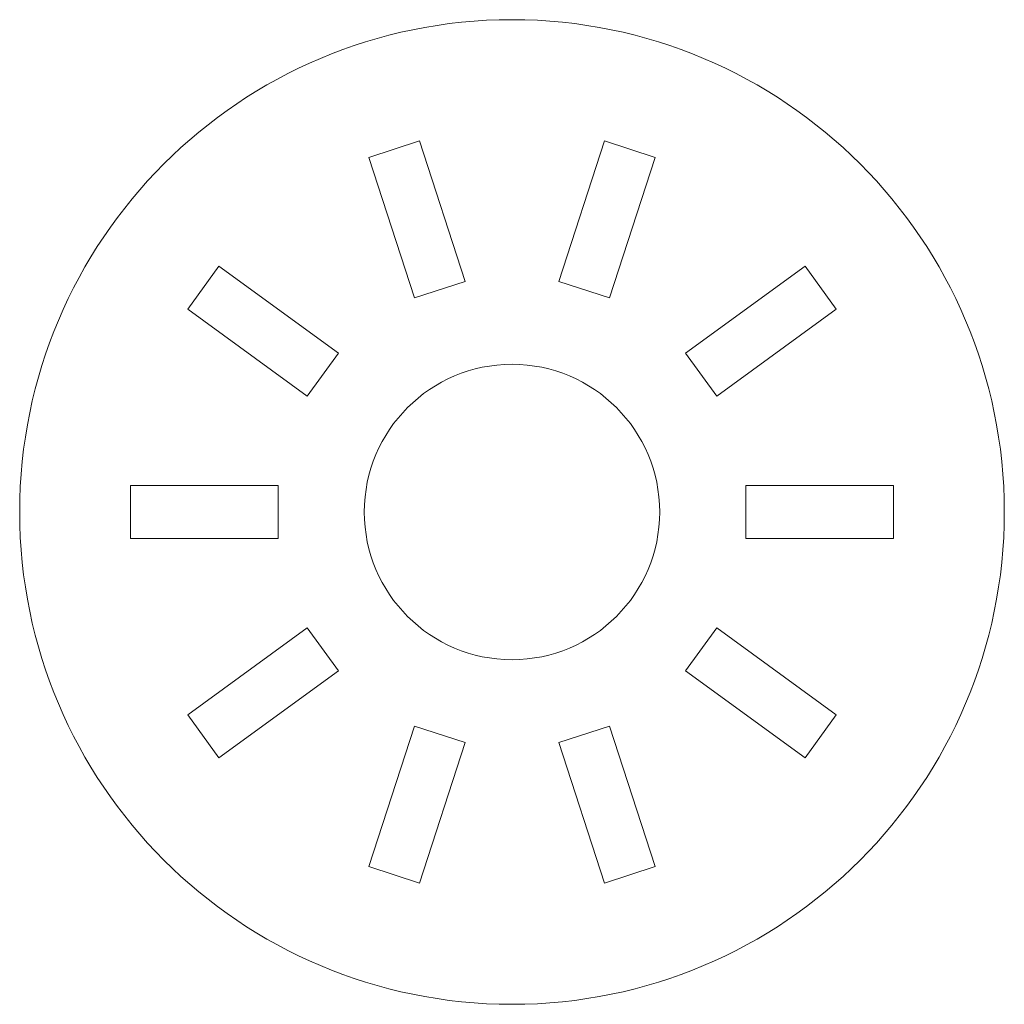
# Model space of a CAD drawing. Header units: inches. Extents: x -1 to 1, y -1 to 1.
import ezdxf

# ---------------------------------------------------------------- set-up
doc = ezdxf.new("R2010")
doc.units = ezdxf.units.IN
doc.header["$MEASUREMENT"] = 0

msp = doc.modelspace()

# ---------------------------------------------------------------- linework, layer by layer
at = {"color": 7, "linetype": 'Continuous', "lineweight": 15}
for p, q in [((-0.1881, 0.7538), (-0.2908, 0.7204)), ((-0.0954, 0.4684), (-0.1881, 0.7538)), ((0.1881, 0.7538), (0.0954, 0.4684)), ((0.2908, 0.7204), (0.1881, 0.7538)), ((-0.2908, 0.7204), (-0.1981, 0.4351)), ((0.1981, 0.4351), (0.2908, 0.7204)), ((-0.5952, 0.4992), (-0.6587, 0.4118)), ((-0.3525, 0.3229), (-0.5952, 0.4992)), ((0.5952, 0.4992), (0.3525, 0.3229)), ((0.6587, 0.4118), (0.5952, 0.4992)), ((-0.1981, 0.4351), (-0.0954, 0.4684)), ((0.0954, 0.4684), (0.1981, 0.4351)), ((-0.6587, 0.4118), (-0.416, 0.2355)), ((0.416, 0.2355), (0.6587, 0.4118)), ((-0.416, 0.2355), (-0.3525, 0.3229)), ((0.3525, 0.3229), (0.416, 0.2355)), ((-0.475, 0.054), (-0.775, 0.054)), ((-0.775, 0.054), (-0.775, -0.054)), ((-0.475, -0.054), (-0.475, 0.054)), ((0.475, 0.054), (0.475, -0.054)), ((0.775, 0.054), (0.475, 0.054)), ((0.775, -0.054), (0.775, 0.054)), ((-0.775, -0.054), (-0.475, -0.054)), ((0.475, -0.054), (0.775, -0.054)), ((-0.416, -0.2355), (-0.6587, -0.4118)), ((-0.3525, -0.3229), (-0.416, -0.2355)), ((0.416, -0.2355), (0.3525, -0.3229)), ((0.6587, -0.4118), (0.416, -0.2355)), ((-0.5952, -0.4992), (-0.3525, -0.3229)), ((0.3525, -0.3229), (0.5952, -0.4992)), ((-0.6587, -0.4118), (-0.5952, -0.4992)), ((0.5952, -0.4992), (0.6587, -0.4118)), ((-0.1981, -0.4351), (-0.2908, -0.7204)), ((-0.0954, -0.4684), (-0.1981, -0.4351)), ((0.1981, -0.4351), (0.0954, -0.4684)), ((0.2908, -0.7204), (0.1981, -0.4351)), ((-0.1881, -0.7538), (-0.0954, -0.4684)), ((0.0954, -0.4684), (0.1881, -0.7538)), ((-0.2908, -0.7204), (-0.1881, -0.7538)), ((0.1881, -0.7538), (0.2908, -0.7204))]:
    msp.add_line(p, q, dxfattribs=at)
for radius in [1, 0.3]:
    msp.add_circle((0, 0), radius, dxfattribs=at)

doc.saveas('drawing.dxf')
